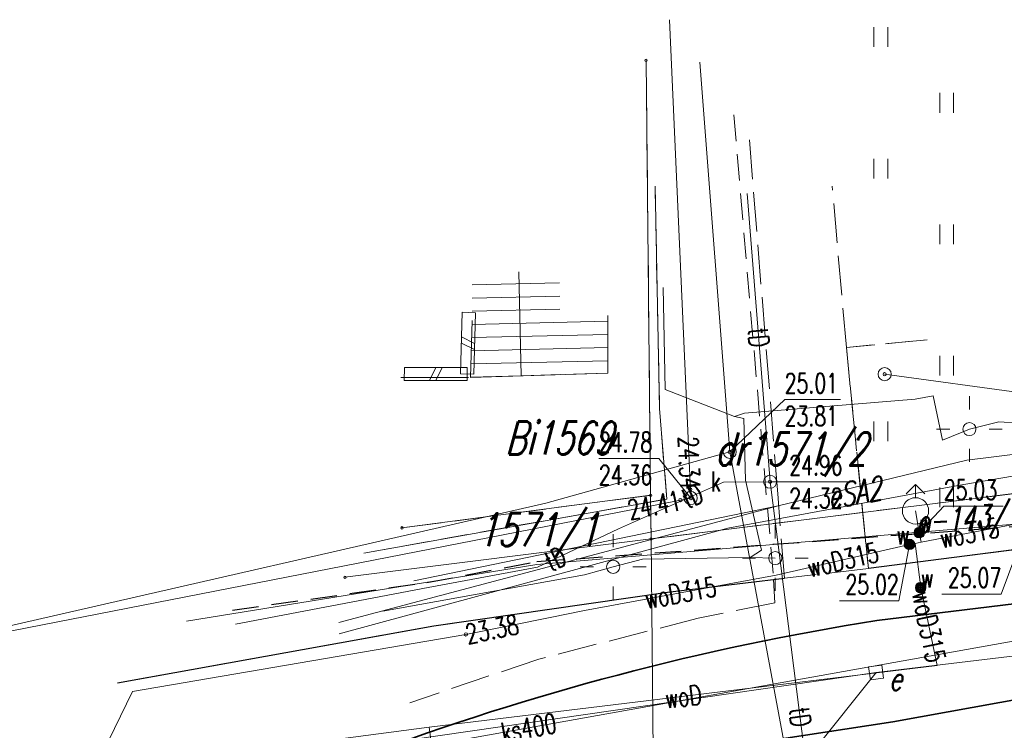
# Model space of a CAD drawing. Header units: metres. Extents: x 5515378 to 5515541, y 5844026 to 5844183.
# Tile 11 of 12: x 5515433 to 5515470, y 5844131 to 5844158. Entities that reach past the tile are written whole.
import ezdxf
from ezdxf.enums import TextEntityAlignment as Align

# ---------------------------------------------------------------- set-up
doc = ezdxf.new("R2010")
doc.units = ezdxf.units.M
doc.header["$MEASUREMENT"] = 0
for name, pattern in [('1', [0]), ('2_14', [1, -1]), ('2_EGBS', [0]), ('3_14', [1, -1]), ('3_OTKC', [1.5, 1, -0.5]), ('3_OTKJ', [2, 1.5, -0.5]), ('3_OTKK', [0]), ('3_OTKT', [0]), ('3_OTKU', [2, 1.5, -0.5]), ('3_OTZI', [1.5, 1, -0.5]), ('3_OTZT', [1.5, 1, -0.5]), ('4_SUKP', [0]), ('4_SUTP_A', [0]), ('4_SUWP', [0]), ('7', [2, 1.5, -0.5]), ('UPE', [0]), ('UXE', [1.5, 1, -0.5])]:
    doc.linetypes.add(name, pattern=pattern)
doc.layers.get('0').update_dxf_attribs({"color": 250, "linetype": 'CONTINUOUS', "lineweight": 100})
for name, color, linetype, lineweight in [('Dzialki', 7, '1', 13), ('EGBE_L_3', 7, '2_EGBS', 18), ('Numery_dzialek', 7, 'CONTINUOUS', 13), ('OTD_L_12', 7, 'CONTINUOUS', 18), ('OTK_L_0', 7, '3_OTKJ', 18), ('OTK_L_1', 7, '3_OTKK', 25), ('OTK_L_13', 7, '3_OTKT', 35), ('OTK_L_2', 7, '3_OTKC', 18), ('OTK_L_4', 7, '3_OTKU', 18), ('OTZ_L_3', 7, '3_OTZT', 18), ('Punkty', 7, 'CONTINUOUS', 13), ('SUP_E_T_1', 7, 'CONTINUOUS', 0), ('SUP_T_0', 7, 'CONTINUOUS', 18), ('SUP_T_4', 7, 'CONTINUOUS', 18), ('SUW_E_T_2', 5, 'CONTINUOUS', 0), ('SUW_T_2', 5, 'CONTINUOUS', 18), ('SUW_T_5', 5, 'CONTINUOUS', 18), ('SUWP_E_T_0', 5, 'CONTINUOUS', 0), ('SUWP_L_0', 5, '4_SUWP', 18), ('SUWR_T_0', 5, 'CONTINUOUS', 18), ('UEEOA_T_3', 1, 'CONTINUOUS', 18), ('UEEOO_T_1', 1, 'CONTINUOUS', 18), ('UEEPA_T_2', 1, 'CONTINUOUS', 18), ('UEEPON_L_0', 1, 'UPE', 18), ('UEEPON_L_1', 1, 'UPE', 18), ('UEEPOS_L_0', 1, '1', 18), ('UEEPOS_L_1', 1, '1', 18), ('ZUDP_L_5', 1, 'UXE', 25), ('ZUDP_T_5', 1, 'CONTINUOUS', 25)]:
    doc.layers.add(name, color=color, linetype=linetype, lineweight=lineweight)
for name, color, linetype, lineweight, true_color in [('Kontury', 96, '7', 18, 0x006f00), ('Numery_konturow', 96, 'CONTINUOUS', 13, 0x006600), ('SUKP_E_T_0', 36, 'CONTINUOUS', 0, 0x803300), ('SUKP_L_0', 36, '4_SUKP', 18, 0x803300), ('SUKR_T_0', 36, 'CONTINUOUS', 18, 0x803300), ('SUTP_E_T_0', 30, 'CONTINUOUS', 0, 0xff9100), ('SUTP_L_0', 30, '4_SUTP_A', 18, 0xff9100), ('SUTR_T_0', 30, 'CONTINUOUS', 18, 0xff9100)]:
    doc.layers.add(name, color=color, linetype=linetype, lineweight=lineweight, true_color=true_color)
doc.styles.get("Standard").update_dxf_attribs({"font": 'Simplex.SHX', "width": 0.75})

# ---------------------------------------------------------------- blocks, each defined once
blk = doc.blocks.new('GRO')
at = {"linetype": 'Continuous'}
blk.add_circle((0, 0), 0.045, dxfattribs=at)
blk = doc.blocks.new('3_OTZT')
at = {"linetype": 'Continuous'}
for p, q in [((-0.2625, -0.375), (-0.2625, 0.375)), ((0.2625, -0.375), (0.2625, 0.375))]:
    blk.add_line(p, q, dxfattribs=at)
blk = doc.blocks.new('4_SUPS')
at = {"linetype": 'Continuous'}
blk.add_circle((0, 0), 0.0625, dxfattribs=at)
blk = doc.blocks.new('4_SUPW')
at = {"linetype": 'Continuous'}
blk.add_circle((0, 0), 0.25, dxfattribs=at)
blk = doc.blocks.new('4_SUPK')
at = {"linetype": 'Continuous'}
blk.add_circle((0, 0), 0.25, dxfattribs=at)
blk = doc.blocks.new('4_SUWH')
at = {"linetype": 'Continuous'}
for p, q in [((0, 1), (-0.35355, 0.64645)), ((0, 1), (0.35355, 0.64645)), ((0, 0.5), (0, 1))]:
    blk.add_line(p, q, dxfattribs=at)
blk.add_circle((0, 0), 0.5, dxfattribs=at)
blk = doc.blocks.new('4_SUWW')
at = {"linetype": 'Continuous'}
for radius in [0.2, 0.175, 0.15, 0.125, 0.1, 0.075, 0.05, 0.025, 0.00715]:
    blk.add_circle((0, 0), radius, dxfattribs=at)
blk = doc.blocks.new('SLS')
at = {"linetype": 'Continuous'}
blk.add_circle((0, 0), 0.25, dxfattribs=at)
blk = doc.blocks.new('LAT')
at = {"linetype": 'Continuous'}
for p, q in [((0, 0.75), (0, 1.25)), ((-1.25, 0), (-0.75, 0)), ((0.75, 0), (1.25, 0)), ((0, -0.75), (0, -1.25))]:
    blk.add_line(p, q, dxfattribs=at)
blk = doc.blocks.new('WLM')
at = {"linetype": 'Continuous'}
for p, q in [((0.25, 0.25), (-0.25, 0.25)), ((-0.25, 0.25), (-0.25, -0.25)), ((0.25, -0.25), (0.25, 0.25)), ((-0.25, -0.25), (0.25, -0.25))]:
    blk.add_line(p, q, dxfattribs=at)

msp = doc.modelspace()

# ---------------------------------------------------------------- linework, layer by layer
at = {"layer": 'Dzialki'}
for p, q in [((5515456.54, 5844139.72), (5515456.37, 5844156.26)), ((5515456.56, 5844138.06), (5515540.081, 5844148.506)), ((5515447.09, 5844138.48), (5515456.54, 5844139.72)), ((5515456.56, 5844138.06), (5515456.54, 5844139.72)), ((5515444.92, 5844136.6), (5515456.56, 5844138.06)), ((5515456.74, 5844120.56), (5515456.56, 5844138.06))]:
    msp.add_line(p, q, dxfattribs=at)
at = {"layer": 'EGBE_L_3', "linetype": '2_14'}
msp.add_line((5515451.617, 5844144.262), (5515451.526, 5844148.212), dxfattribs=at)
at = {"layer": 'EGBE_L_3', "linetype": '2_EGBS'}
for p, q in [((5515453.083, 5844147.797), (5515449.759, 5844147.72)), ((5515453.089, 5844147.297), (5515449.757, 5844147.22)), ((5515453.096, 5844146.797), (5515449.756, 5844146.72)), ((5515449.755, 5844146.37), (5515449.691, 5844144.201)), ((5515454.912, 5844146.339), (5515449.751, 5844146.219)), ((5515454.921, 5844144.367), (5515454.911, 5844146.563)), ((5515454.914, 5844145.839), (5515449.736, 5844145.719)), ((5515454.917, 5844145.339), (5515449.721, 5844145.218)), ((5515454.919, 5844144.839), (5515449.706, 5844144.718)), ((5515449.691, 5844144.201), (5515454.921, 5844144.367)), ((5515451.617, 5844144.262), (5515449.691, 5844144.217))]:
    msp.add_line(p, q, dxfattribs=at)
at = {"layer": 'Kontury'}
for p, q in [((5515456.54, 5844139.72), (5515456.37, 5844156.26)), ((5515540.081, 5844148.506), (5515456.56, 5844138.06)), ((5515447.09, 5844138.48), (5515456.54, 5844139.72)), ((5515456.56, 5844138.06), (5515456.54, 5844139.72))]:
    msp.add_line(p, q, dxfattribs=at)
at = {"layer": 'OTD_L_12'}
for p, q in [((5515449.381, 5844146.679), (5515449.318, 5844144.338)), ((5515449.881, 5844146.665), (5515449.381, 5844146.679)), ((5515449.881, 5844146.665), (5515449.817, 5844144.324)), ((5515449.349, 5844145.508), (5515449.843, 5844145.261)), ((5515449.356, 5844145.742), (5515449.849, 5844145.495)), ((5515447.18, 5844144.085), (5515447.181, 5844144.585)), ((5515449.568, 5844144.581), (5515447.181, 5844144.585)), ((5515448.374, 5844144.583), (5515448.135, 5844144.083)), ((5515448.613, 5844144.582), (5515448.374, 5844144.083)), ((5515449.817, 5844144.324), (5515449.318, 5844144.338)), ((5515449.567, 5844144.081), (5515449.568, 5844144.581)), ((5515449.567, 5844144.081), (5515447.18, 5844144.085))]:
    msp.add_line(p, q, dxfattribs=at)
at = {"layer": 'OTK_L_0', "linetype": '3_OTKJ'}
for p, q in [((5515461.373, 5844139.78), (5515460.275, 5844153.503)), ((5515463.981, 5844145.342), (5515463.443, 5844151.474)), ((5515467.049, 5844145.63), (5515463.981, 5844145.342)), ((5515463.981, 5844145.342), (5515464.817, 5844136.933)), ((5515461.627, 5844136.563), (5515461.373, 5844139.78)), ((5515472.048, 5844137.859), (5515464.817, 5844136.933)), ((5515464.817, 5844136.933), (5515461.627, 5844136.563)), ((5515461.215, 5844136.514), (5515457.185, 5844136.031)), ((5515461.627, 5844136.563), (5515461.215, 5844136.514)), ((5515461.215, 5844136.514), (5515461.26, 5844135.627)), ((5515457.185, 5844136.031), (5515448.298, 5844134.749)), ((5515461.26, 5844135.627), (5515458.352, 5844135.042)), ((5515458.352, 5844135.042), (5515452.291, 5844133.49)), ((5515448.298, 5844134.749), (5515436.274, 5844132.579)), ((5515452.291, 5844133.49), (5515447.393, 5844131.826))]:
    msp.add_line(p, q, dxfattribs=at)
at = {"layer": 'OTK_L_1', "linetype": '3_OTKK'}
for p, q in [((5515472.048, 5844137.859), (5515464.817, 5844136.933)), ((5515457.185, 5844136.031), (5515461.627, 5844136.563)), ((5515448.298, 5844134.749), (5515457.185, 5844136.031)), ((5515436.274, 5844132.579), (5515448.298, 5844134.749))]:
    msp.add_line(p, q, dxfattribs=at)
at = {"layer": 'OTK_L_13', "linetype": '3_OTKT'}
for p, q in [((5515484.994, 5844137.39), (5515465.145, 5844134.954)), ((5515475.463, 5844132.861), (5515465.753, 5844131.106)), ((5515465.753, 5844131.106), (5515456.216, 5844129.65))]:
    msp.add_line(p, q, dxfattribs=at)
msp.add_arc((5515480.696, 5844036.528), 99.647, 98.97889, 110.56366, dxfattribs=at)
at = {"layer": 'OTK_L_2', "linetype": '3_OTKC'}
for p, q in [((5515459.705, 5844154.188), (5515461.215, 5844136.514)), ((5515456.882, 5844143.021), (5515456.71, 5844151.477)), ((5515457.154, 5844139.577), (5515456.882, 5844143.021)), ((5515445.644, 5844137.521), (5515457.154, 5844139.577))]:
    msp.add_line(p, q, dxfattribs=at)
at = {"layer": 'OTK_L_2', "linetype": '3_14'}
for p, q in [((5515461.215, 5844136.514), (5515457.185, 5844136.031)), ((5515457.185, 5844136.031), (5515448.298, 5844134.749)), ((5515448.298, 5844134.749), (5515436.274, 5844132.579))]:
    msp.add_line(p, q, dxfattribs=at)
at = {"layer": 'OTK_L_4', "linetype": '3_14'}
for p, q in [((5515456.71, 5844151.477), (5515456.882, 5844143.021)), ((5515456.882, 5844143.021), (5515457.154, 5844139.577)), ((5515457.154, 5844139.577), (5515445.644, 5844137.521))]:
    msp.add_line(p, q, dxfattribs=at)
at = {"layer": 'OTK_L_4', "linetype": '3_OTKU'}
for p, q in [((5515454.917, 5844145.339), (5515454.911, 5844146.563)), ((5515454.921, 5844144.367), (5515454.917, 5844145.339)), ((5515451.617, 5844144.262), (5515454.921, 5844144.367)), ((5515447.053, 5844144.205), (5515448.12, 5844144.203)), ((5515448.12, 5844144.203), (5515449.691, 5844144.201)), ((5515449.691, 5844144.201), (5515451.617, 5844144.262))]:
    msp.add_line(p, q, dxfattribs=at)
at = {"layer": 'OTZ_L_3', "linetype": '3_OTZI'}
for p, q in [((5515463.981, 5844145.342), (5515467.049, 5844145.63)), ((5515464.817, 5844136.933), (5515463.981, 5844145.342)), ((5515472.048, 5844137.859), (5515464.817, 5844136.933))]:
    msp.add_line(p, q, dxfattribs=at)
at = {"layer": 'SUKP_L_0', "linetype": '4_SUKP'}
for p, q in [((5515458.065, 5844139.614), (5515457.26, 5844157.81)), ((5515425.584, 5844133.262), (5515458.065, 5844139.614)), ((5515474.979, 5844135.004), (5515445.287, 5844129.695))]:
    msp.add_line(p, q, dxfattribs=at)
at = {"layer": 'SUKR_T_0', "linetype": 'Continuous', "lineweight": 0}
for p in [(5515454.575, 5844141.114), (5515458.065, 5844139.614)]:
    msp.add_line(p, (5515456.855, 5844141.114), dxfattribs=at)
at = {"layer": 'SUTP_L_0', "linetype": '4_SUTP_A'}
for p, q in [((5515459.549, 5844141.37), (5515458.406, 5844156.19)), ((5515460.216, 5844151.194), (5515461.082, 5844140.234)), ((5515484.08, 5844141.758), (5515465.437, 5844144.324)), ((5515459.549, 5844141.37), (5515452.562, 5844139.419)), ((5515462.688, 5844124.564), (5515459.549, 5844141.37)), ((5515459.312, 5844140.223), (5515455.322, 5844138.44)), ((5515461.082, 5844140.234), (5515459.312, 5844140.223)), ((5515461.082, 5844140.234), (5515463.366, 5844122.322)), ((5515452.562, 5844139.419), (5515425.522, 5844133.235)), ((5515455.322, 5844138.44), (5515452.245, 5844136.979)), ((5515452.218, 5844137.082), (5515438.898, 5844134.928)), ((5515452.245, 5844136.979), (5515448.091, 5844136.213)), ((5515448.091, 5844136.213), (5515440.762, 5844134.813))]:
    msp.add_line(p, q, dxfattribs=at)
at = {"layer": 'SUTR_T_0', "linetype": 'Continuous', "lineweight": 0}
for p, q in [((5515459.549, 5844141.37), (5515461.638, 5844143.357)), ((5515461.638, 5844143.357), (5515463.755, 5844143.357)), ((5515461.082, 5844140.234), (5515461.812, 5844140.234)), ((5515461.812, 5844140.234), (5515464.092, 5844140.234))]:
    msp.add_line(p, q, dxfattribs=at)
at = {"layer": 'SUWP_L_0', "linetype": '4_SUWP'}
for p, q in [((5515466.753, 5844138.298), (5515466.609, 5844139.126)), ((5515470.722, 5844138.683), (5515466.823, 5844137.934)), ((5515466.823, 5844137.934), (5515466.753, 5844138.298)), ((5515466.381, 5844137.85), (5515461.314, 5844136.678)), ((5515466.381, 5844137.85), (5515466.592, 5844137.89)), ((5515466.823, 5844137.934), (5515466.592, 5844137.89)), ((5515466.806, 5844136.205), (5515466.592, 5844137.89)), ((5515461.314, 5844136.678), (5515454.033, 5844135.34)), ((5515467.435, 5844133.239), (5515466.806, 5844136.205)), ((5515449.523, 5844134.425), (5515452.719, 5844135.069)), ((5515454.033, 5844135.34), (5515452.719, 5844135.069)), ((5515436.85, 5844132.252), (5515449.523, 5844134.425)), ((5515448.124, 5844130.892), (5515467.435, 5844133.239)), ((5515435.933, 5844130.381), (5515436.85, 5844132.252)), ((5515438.86, 5844129.688), (5515448.124, 5844130.892)), ((5515448.124, 5844130.892), (5515449.688, 5844119.496))]:
    msp.add_line(p, q, dxfattribs=at)
at = {"layer": 'SUWR_T_0', "linetype": 'Continuous', "lineweight": 0}
for p, q in [((5515466.753, 5844138.298), (5515467.687, 5844139.301)), ((5515467.687, 5844139.301), (5515469.94, 5844139.301)), ((5515470.741, 5844138.302), (5515469.866, 5844135.957)), ((5515466.381, 5844137.85), (5515465.972, 5844135.701)), ((5515467.613, 5844135.957), (5515469.866, 5844135.957)), ((5515463.719, 5844135.701), (5515465.972, 5844135.701))]:
    msp.add_line(p, q, dxfattribs=at)
at = {"layer": 'UEEPON_L_0', "linetype": 'UPE', "lineweight": 18}
for p, q in [((5515457.091, 5844143.743), (5515457.024, 5844147.621)), ((5515459.724, 5844142.715), (5515457.091, 5844143.743)), ((5515460.114, 5844142.848), (5515466.598, 5844143.379)), ((5515466.598, 5844143.379), (5515467.279, 5844143.496)), ((5515467.279, 5844143.496), (5515467.632, 5844141.819)), ((5515459.724, 5844142.715), (5515460.114, 5844142.848)), ((5515460.079, 5844142.64), (5515459.724, 5844142.715)), ((5515460.146, 5844140.294), (5515460.079, 5844142.64)), ((5515468.658, 5844142.237), (5515469.779, 5844142.515)), ((5515469.779, 5844142.515), (5515470.594, 5844142.463)), ((5515467.632, 5844141.819), (5515468.658, 5844142.237)), ((5515460.754, 5844137.634), (5515460.146, 5844140.294)), ((5515460.329, 5844137.355), (5515460.754, 5844137.634)), ((5515455.118, 5844136.995), (5515456.234, 5844137.292)), ((5515456.234, 5844137.292), (5515460.329, 5844137.355)), ((5515460.329, 5844137.355), (5515461.28, 5844137.33)), ((5515454.033, 5844136.698), (5515455.118, 5844136.995)), ((5515446.366, 5844135.306), (5515454.033, 5844136.698)), ((5515472.363, 5844133.848), (5515465.11, 5844132.975)), ((5515465.11, 5844132.975), (5515430.215, 5844127.942)), ((5515465.11, 5844132.975), (5515457.294, 5844123.198))]:
    msp.add_line(p, q, dxfattribs=at)
at = {"layer": 'UEEPON_L_1', "linetype": 'UPE', "lineweight": 18}
for p, q in [((5515468.376, 5844140.122), (5515482.704, 5844142.533)), ((5515468.565, 5844141.057), (5515482.898, 5844142.798)), ((5515461.393, 5844139.311), (5515468.565, 5844141.057)), ((5515459.472, 5844138.466), (5515468.376, 5844140.122)), ((5515444.691, 5844134.884), (5515461.393, 5844139.311)), ((5515447.545, 5844136.47), (5515461.393, 5844139.311)), ((5515444.701, 5844134.454), (5515459.472, 5844138.466))]:
    msp.add_line(p, q, dxfattribs=at)
at = {"layer": 'UEEPOS_L_0', "linetype": 'UPE', "lineweight": 18}
for p in [(5515493.92, 5844140.63), (5515493.92, 5844140.63), (5515438.898, 5844134.928), (5515438.898, 5844134.928)]:
    msp.add_line(p, (5515452.218, 5844137.082), dxfattribs=at)
at = {"layer": 'UEEPOS_L_1', "linetype": 'UPE', "lineweight": 18}
for p, q in [((5515468.376, 5844140.122), (5515482.704, 5844142.533)), ((5515468.565, 5844141.057), (5515482.898, 5844142.798)), ((5515461.393, 5844139.311), (5515468.565, 5844141.057)), ((5515459.472, 5844138.466), (5515468.376, 5844140.122)), ((5515444.691, 5844134.884), (5515461.393, 5844139.311)), ((5515447.545, 5844136.47), (5515461.393, 5844139.311)), ((5515444.701, 5844134.454), (5515459.472, 5844138.466))]:
    msp.add_line(p, q, dxfattribs=at)
at = {"layer": 'ZUDP_L_5', "linetype": 'UXE', "lineweight": 25}
for p, q in [((5515452.214, 5844137.197), (5515490.066, 5844139.972)), ((5515448.031, 5844136.397), (5515452.214, 5844137.197)), ((5515440.651, 5844135.35), (5515448.031, 5844136.397))]:
    msp.add_line(p, q, dxfattribs=at)

# ---------------------------------------------------------------- block references
at = {"layer": 'OTZ_L_3'}
for p in [(5515465.292, 5844157.146), (5515467.792, 5844154.646), (5515465.292, 5844152.146), (5515467.792, 5844149.646), (5515467.792, 5844144.646), (5515465.292, 5844142.146), (5515467.792, 5844139.646)]:
    msp.add_blockref('3_OTZT', p, dxfattribs=at)
at = {"layer": 'Punkty'}
for p in [(5515456.37, 5844156.26), (5515456.54, 5844139.72), (5515447.09, 5844138.48), (5515456.56, 5844138.06), (5515444.92, 5844136.6)]:
    msp.add_blockref('GRO', p, dxfattribs=at)
at = {"layer": 'SUKR_T_0'}
for p, rotation in [((5515458.051, 5844139.937), 272.5341616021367), ((5515457.672, 5844139.537), 11.06410413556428)]:
    msp.add_blockref('4_SUPS', p, dxfattribs=dict(at, rotation=rotation))
msp.add_blockref('4_SUPS', (5515458.065, 5844139.614), dxfattribs=at)
at = {"layer": 'SUP_T_0'}
for p in [(5515465.437, 5844144.324), (5515459.549, 5844141.37), (5515461.082, 5844140.234)]:
    msp.add_blockref('4_SUPK', p, dxfattribs=at)
at = {"layer": 'SUP_T_4', "rotation": 1.322942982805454}
msp.add_blockref('4_SUPW', (5515458.065, 5844139.614), dxfattribs=at)
at = {"layer": 'SUTR_T_0'}
for p in [(5515465.437, 5844144.324), (5515459.549, 5844141.37), (5515461.082, 5844140.234)]:
    msp.add_blockref('4_SUPS', p, dxfattribs=at)
at = {"layer": 'SUW_T_2'}
msp.add_blockref('4_SUWH', (5515466.609, 5844139.126), dxfattribs=at)
at = {"layer": 'SUW_T_5'}
for p in [(5515466.753, 5844138.298), (5515466.381, 5844137.85), (5515466.806, 5844136.205)]:
    msp.add_blockref('4_SUWW', p, dxfattribs=at)
at = {"layer": 'SUWR_T_0'}
for p in [(5515466.753, 5844138.298), (5515466.381, 5844137.85), (5515449.523, 5844134.425)]:
    msp.add_blockref('4_SUPS', p, dxfattribs=at)
at = {"layer": 'UEEPA_T_2'}
for name, p in [('LAT', (5515468.658, 5844142.237)), ('LAT', (5515461.28, 5844137.33)), ('LAT', (5515455.118, 5844136.995)), ('SLS', (5515461.28, 5844137.33))]:
    msp.add_blockref(name, p, dxfattribs=at)
for name, p, rotation in [('SLS', (5515468.658, 5844142.237), 220.9242891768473), ('SLS', (5515455.118, 5844136.995), 222.0688649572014), ('WLM', (5515465.11, 5844132.975), 7.822496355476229)]:
    msp.add_blockref(name, p, dxfattribs=dict(at, rotation=rotation))

# ---------------------------------------------------------------- texts
at = {"layer": 'Numery_dzialek', "oblique": 15, "width": 0.7}
for s, p in [('1569', (5515452.108, 5844142.526)), ('1571/2', (5515460.189, 5844142.101))]:
    msp.add_text(s, height=1.25, dxfattribs=at).set_placement(p, align=Align.TOP_LEFT)
msp.add_text('1571/1', height=1.25, dxfattribs=at).set_placement((5515452.254, 5844138.319), align=Align.MIDDLE)
at = {"layer": 'Numery_konturow', "oblique": 15, "width": 0.7}
for s, p in [('Bi', (5515452.108, 5844142.526)), ('dr', (5515460.189, 5844142.101))]:
    msp.add_text(s, height=1.25, dxfattribs=at).set_placement(p, align=Align.TOP_RIGHT)
at = {"layer": 'SUKP_E_T_0', "lineweight": 9, "width": 0.7}
msp.add_text('ks400', height=0.75, rotation=10.1381, dxfattribs=at).set_placement((5515451.908, 5844130.879), align=Align.MIDDLE)
at = {"layer": 'SUKR_T_0', "lineweight": 9, "width": 0.7}
for s, p in [('24.78', (5515454.575, 5844142.114)), ('24.36', (5515454.575, 5844140.864))]:
    msp.add_text(s, height=0.75, dxfattribs=at).set_placement(p, align=Align.TOP_LEFT)
for s, rotation, p in [('24.34', 272.5342, (5515458.051, 5844139.937)), ('24.41', 11.0641, (5515457.672, 5844139.537))]:
    msp.add_text(s, height=0.75, rotation=rotation, dxfattribs=at).set_placement(p, align=Align.MIDDLE_RIGHT)
at = {"layer": 'SUP_E_T_1', "lineweight": 9, "width": 0.7}
msp.add_text('k', height=0.75, dxfattribs=at).set_placement((5515458.828, 5844139.867))
at = {"layer": 'SUTP_E_T_0', "lineweight": 9, "width": 0.7}
for rotation, p in [(274.5162, (5515460.649, 5844145.714)), (24.0738, (5515458.125, 5844139.692)), (25.4049, (5515452.922, 5844137.3)), (277.2672, (5515462.224, 5844131.278))]:
    msp.add_text('tD', height=0.75, rotation=rotation, dxfattribs=at).set_placement(p, align=Align.MIDDLE)
at = {"layer": 'SUTR_T_0', "lineweight": 9, "width": 0.7}
for s, p in [('25.01', (5515461.638, 5844144.357)), ('23.81', (5515461.638, 5844143.107)), ('24.96', (5515461.812, 5844141.234)), ('24.32', (5515461.812, 5844139.984))]:
    msp.add_text(s, height=0.75, dxfattribs=at).set_placement(p, align=Align.TOP_LEFT)
at = {"layer": 'SUW_E_T_2', "lineweight": 9, "width": 0.7}
for p in [(5515466.753, 5844138.298), (5515466.806, 5844136.205)]:
    msp.add_text('w', height=0.75, dxfattribs=at).set_placement(p)
msp.add_text('w', height=0.75, dxfattribs=at).set_placement((5515466.381, 5844137.85), align=Align.RIGHT)
at = {"layer": 'SUWP_E_T_0', "lineweight": 9, "width": 0.7}
for s, rotation, p in [('wo315', 370.8691, (5515468.657, 5844138.287)), ('woD315', 373.0167, (5515463.848, 5844137.264)), ('woD315', 370.4162, (5515457.673, 5844136.009)), ('woD315', 281.9657, (5515467.121, 5844134.722)), ('woD', 366.928, (5515457.78, 5844132.065))]:
    msp.add_text(s, height=0.75, rotation=rotation, dxfattribs=at).set_placement(p, align=Align.MIDDLE)
at = {"layer": 'SUWR_T_0', "lineweight": 9, "width": 0.7}
msp.add_text('25.03', height=0.75, dxfattribs=at).set_placement((5515467.687, 5844139.551))
for s, p in [('25.07', (5515469.866, 5844136.207)), ('25.02', (5515465.972, 5844135.951))]:
    msp.add_text(s, height=0.75, dxfattribs=at).set_placement(p, align=Align.RIGHT)
msp.add_text('23.38', height=0.75, rotation=11.3919, dxfattribs=at).set_placement((5515449.523, 5844134.425), align=Align.MIDDLE_LEFT)
at = {"layer": 'UEEOA_T_3', "oblique": 15, "width": 0.7}
msp.add_text('e', height=0.9, dxfattribs=at).set_placement((5515465.6, 5844132.295))
at = {"layer": 'UEEOO_T_1', "oblique": 15, "width": 0.7}
msp.add_text('eSA2', height=0.9, rotation=10.3829, dxfattribs=at).set_placement((5515463.347, 5844139.186))
at = {"layer": 'ZUDP_T_5', "oblique": 15, "width": 0.7}
msp.add_text('e-143/13', height=0.9, rotation=4.1931, dxfattribs=at).set_placement((5515468.885, 5844138.42), align=Align.CENTER)

doc.saveas('drawing.dxf')
